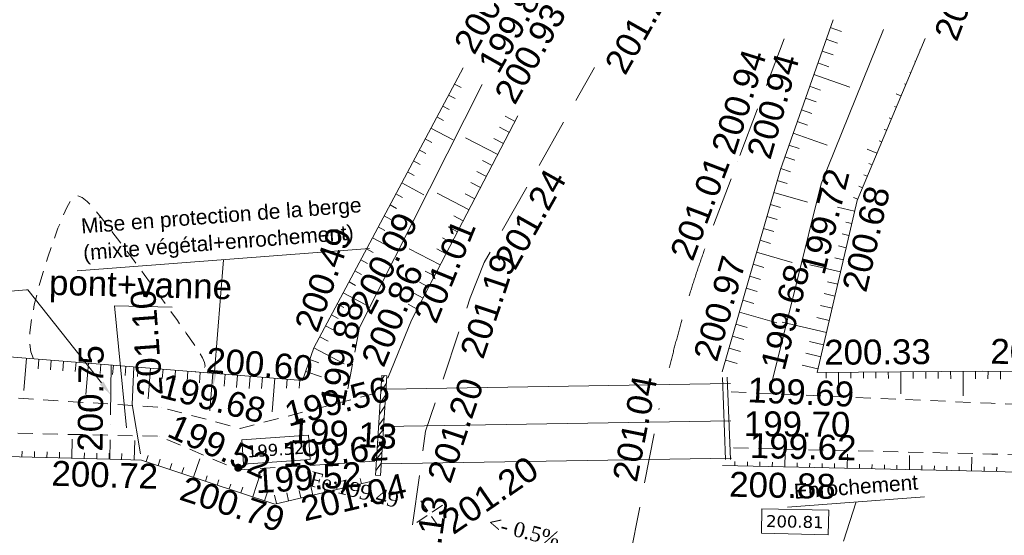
# Model space of a CAD drawing. Header units: millimetres. Extents: x -446952 to 537903, y -185749 to 168493.
# Tile 36 of 155: x -202182 to -162685, y 105338 to 126046. Entities that reach past the tile are written whole.
import ezdxf
from ezdxf.xclip import XClip

# ---------------------------------------------------------------- set-up
doc = ezdxf.new("R2010")
doc.units = ezdxf.units.MM
doc.header["$MEASUREMENT"] = 0
doc.header["$XCLIPFRAME"] = 0
for name, pattern in [('CHEMIN', [3000, 2000, -1000]), ('DISCONTINUOUS', [1500, 1000, -500]), ('FOSSE', [1000, 600, -400]), ('Wipeout_Contour', [1000, 0, -1000])]:
    doc.linetypes.add(name, pattern=pattern)
for name, color, linetype in [('02 AF-17-0322 ZAE POMME- CHANTIER-2018-09-26_2_0000-VALORIS-NOUE DERIV BASSIN', 7, 'Continuous'), ('02 AF-17-0322 ZAE POMME- CHANTIER-2018-09-26_2_0000-VALORIS-NOUE DERIV BASSIN TEXTE ET COTES', 7, 'Continuous'), ('02 AF-17-0322 ZAE POMME- CHANTIER-2018-09-26_2_2D - Dessins placés - Géomètre.2D', 7, 'Continuous'), ('02 AF-17-0322 ZAE POMME- CHANTIER-2018-09-26_2_X-PTS TOPO-TEXTE TOPOALT', 7, 'Continuous'), ('02 AF-17-0322 ZAE POMME- CHANTIER-2018-09-26_2_X-PTS TOPO-TOPOPOINT', 7, 'Continuous'), ('02 AF-17-0322 ZAE POMME- CHANTIER-2018-09-26_2_Y-FDP TOPO-CN_1_00', 7, 'Continuous'), ('02 AF-17-0322 ZAE POMME- CHANTIER-2018-09-26_2_Y-FDP TOPO-TOP_AXE_FOSSE', 7, 'Continuous'), ('02 AF-17-0322 ZAE POMME- CHANTIER-2018-09-26_2_Y-FDP TOPO-TOP_BARBULE', 7, 'Continuous'), ('02 AF-17-0322 ZAE POMME- CHANTIER-2018-09-26_2_Y-FDP TOPO-TOP_BATI', 7, 'Continuous'), ('02 AF-17-0322 ZAE POMME- CHANTIER-2018-09-26_2_Y-FDP TOPO-TOP_BORNE', 7, 'Continuous'), ('02 AF-17-0322 ZAE POMME- CHANTIER-2018-09-26_2_Y-FDP TOPO-TOP_TALUS', 7, 'Continuous'), ('02 AF-17-0322 ZAE POMME- CHANTIER-2018-09-26_2_Y-FDP TOPO-TOP_TALUS_PIED', 7, 'Continuous'), ('02 AF-17-0322 ZAE POMME- CHANTIER-2018-09-26_2_Y-FDP TOPO-TOP_TEXTE', 7, 'Continuous'), ('02 AF-17-0322 ZAE POMME- CHANTIER-2018-09-26_2_Y-FDP TOPO-TOP_VOIRIE', 7, 'Continuous'), ('02 AF-17-0322 ZAE POMME- CHANTIER-2018-09-26_2_Y-RESEAU EXISTANT FDP-TOP_PLUVIAL_800', 7, 'Continuous'), ('2D - Dessins placés - Géomètre.2D', 7, 'Continuous')]:
    doc.layers.add(name, color=color, linetype=linetype)
doc.styles.add('STYLE_GENERE_1', font='txt')
doc.styles.add('STYLE_GENERE_3', font='verdana.ttf')
doc.styles.add('STYLE_GENERE_4', font='txt')

# ---------------------------------------------------------------- blocks, each defined once
blk = doc.blocks.new('Dessin_1_2', base_point=(-56559339, -2771872408))
at = {"color": 254, "linetype": 'Wipeout_Contour', "lineweight": 0, "ltscale": 2094265.569888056}
blk.add_wipeout([(-446952, -185749), (537903, -185749), (537903, 168493), (-446952, 168064)], dxfattribs=at).dxf.layer = '02 AF-17-0322 ZAE POMME- CHANTIER-2018-09-26_2_2D - Dessins placés - Géomètre.2D'
at = {"layer": '02 AF-17-0322 ZAE POMME- CHANTIER-2018-09-26_2_0000-VALORIS-NOUE DERIV BASSIN TEXTE ET COTES', "linetype": 'Continuous', "lineweight": 15}
for points in [[(-194274, 111890), (-194474, 111906), (-194423, 111300)], [(-194274, 111890), (-194474, 111906), (-194423, 111300)], [(-198824, 111519), (-198981, 111395), (-198530, 110986)], [(-198824, 111519), (-198981, 111395), (-198530, 110986)], [(-193286, 108144, 1), (-193550, 107962, 1)]]:
    blk.add_hatch(color=7, dxfattribs=at).paths.add_polyline_path(points)
at = {"layer": '02 AF-17-0322 ZAE POMME- CHANTIER-2018-09-26_2_Y-FDP TOPO-TOP_BATI', "linetype": 'Continuous', "lineweight": 15, "true_color": 0xa80f02}
h = blk.add_hatch(dxfattribs=at)
h.set_pattern_fill('ANSI31_0002', color=14, style=0, pattern_type=2)
h.set_pattern_definition([(52.527072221, (-56559339.06, -2771872407.82), (-201.584786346, 154.530171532), [])])
h.paths.add_polyline_path([(-187452, 111748), (-187652, 111760), (-187909, 107759), (-187709, 107746)])
at = {"layer": '02 AF-17-0322 ZAE POMME- CHANTIER-2018-09-26_2_0000-VALORIS-NOUE DERIV BASSIN', "color": 7, "linetype": 'Continuous', "lineweight": 15, "flags": 128}
blk.add_lwpolyline([(91712, 125425), (73856, 123927), (55171, 122427), (36316, 118608), (17325, 114783), (3128, 111381), (-28411, 104933), (-38552, 102306), (-51293, 102476), (-73254, 103353), (-90002, 103813), (-113722, 106251), (-139344, 106901), (-162975, 107906), (-173992, 108148)], dxfattribs=at)
at = {"layer": '02 AF-17-0322 ZAE POMME- CHANTIER-2018-09-26_2_0000-VALORIS-NOUE DERIV BASSIN TEXTE ET COTES', "color": 7, "linetype": 'Continuous', "lineweight": 15}
for p, q in [((-188148, 116851), (-199881, 115954)), ((-188148, 116851), (-199881, 115954)), ((-194374, 111898), (-194009, 116403)), ((-194374, 111898), (-194009, 116403)), ((-201915, 115196), (-211282, 114480)), ((-201915, 115196), (-211282, 114480)), ((-201861, 115200), (-201915, 115196)), ((-201861, 115200), (-201915, 115196)), ((-198903, 111457), (-201861, 115200)), ((-198903, 111457), (-201861, 115200)), ((-165883, 106890), (-171376, 106471)), ((-165883, 106890), (-171376, 106471)), ((-169130, 105106), (-168627, 106680)), ((-169130, 105106), (-168627, 106680))]:
    blk.add_line(p, q, dxfattribs=at)
at = {"layer": '02 AF-17-0322 ZAE POMME- CHANTIER-2018-09-26_2_0000-VALORIS-NOUE DERIV BASSIN TEXTE ET COTES', "color": 7, "linetype": 'Continuous', "lineweight": 15, "flags": 128}
for points in [[(-193209, 108197), (-193275, 109175), (-190602, 109356), (-190535, 108378)], [(-172429, 105423), (-172407, 106403), (-169728, 106343), (-169750, 105363)]]:
    blk.add_lwpolyline(points, close=True, dxfattribs=at)
at = {"layer": '02 AF-17-0322 ZAE POMME- CHANTIER-2018-09-26_2_X-PTS TOPO-TOPOPOINT', "color": 14, "linetype": 'Continuous', "lineweight": 15, "true_color": 0xa80f02}
for p, q in [((-169555, 126040), (-169555, 126040)), ((-167530, 125656), (-167530, 125656)), ((-171522, 125271), (-171522, 125271)), ((-165864, 125293), (-165864, 125293)), ((-184398, 124111), (-184398, 124111)), ((-179127, 124129), (-179126, 124129)), ((-183632, 123439), (-183632, 123439)), ((-182197, 122179), (-182197, 122179)), ((-173396, 120335), (-173396, 120335)), ((-171666, 120033), (-171666, 120033)), ((-170031, 119459), (-170031, 119459)), ((-168586, 118789), (-168586, 118789)), ((-174356, 117779), (-174356, 117779)), ((-183546, 116294), (-183546, 116294)), ((-184112, 114873), (-184112, 114873)), ((-186463, 113979), (-186463, 113979)), ((-188555, 113681), (-188555, 113681)), ((-190380, 112868), (-190380, 112868)), ((-174000, 111898), (-174000, 111898)), ((-170194, 111881), (-170194, 111881)), ((-163541, 111927), (-163541, 111927)), ((-190837, 111558), (-190837, 111558)), ((-187652, 111760), (-187652, 111760)), ((-187412, 111650), (-187412, 111650)), ((-173796, 111688), (-173796, 111688)), ((-187934, 111033), (-187934, 111033)), ((-173635, 111097), (-173635, 111097)), ((-172033, 111367), (-172032, 111367)), ((-189065, 110970), (-189065, 110970)), ((-163208, 110641), (-163208, 110641)), ((-197666, 110586), (-197666, 110586)), ((-196506, 110478), (-196506, 110478)), ((-176529, 110438), (-176529, 110438)), ((-198544, 109809), (-198544, 109809)), ((-173651, 109935), (-173651, 109935)), ((-168880, 109951), (-168880, 109951)), ((-197893, 109660), (-197893, 109660)), ((-193338, 109633), (-193338, 109633)), ((-188190, 109702), (-188190, 109702)), ((-185900, 109517), (-185900, 109517)), ((-196565, 109316), (-196565, 109316)), ((-173543, 108848), (-173543, 108848)), ((-198560, 108402), (-198560, 108402)), ((-197295, 108363), (-197295, 108363)), ((-187941, 108312), (-187941, 108312)), ((-173663, 108386), (-173663, 108386)), ((-163179, 108602), (-163179, 108602)), ((-193420, 107964), (-193420, 107964)), ((-173992, 108148), (-173992, 108148)), ((-162975, 107906), (-162975, 107906)), ((-187986, 107526), (-187986, 107526)), ((-187909, 107759), (-187909, 107759)), ((-191947, 106595), (-191947, 106595)), ((-185740, 106202), (-185740, 106202))]:
    blk.add_line(p, q, dxfattribs=at)
at = {"layer": '02 AF-17-0322 ZAE POMME- CHANTIER-2018-09-26_2_Y-FDP TOPO-CN_1_00', "color": 14, "linetype": 'FOSSE', "lineweight": 15, "true_color": 0xa80f02, "flags": 128}
for points in [[(-201634, 112431), (-201730, 112708), (-201781, 113059), (-201776, 113489), (-201712, 114006), (-201597, 114592), (-201441, 115220), (-201257, 115867), (-201056, 116507), (-200848, 117115), (-200646, 117667), (-200460, 118137), (-200297, 118504), (-200150, 118766), (-200006, 118921), (-199854, 118969), (-199680, 118911), (-199474, 118748), (-199223, 118478), (-198915, 118102), (-198542, 117624), (-198119, 117066), (-197662, 116453), (-197190, 115810), (-196719, 115164), (-196269, 114539), (-195857, 113960), (-195501, 113455)], [(-195501, 113455), (-195215, 113041), (-195000, 112713), (-194852, 112461), (-194768, 112273), (-194746, 112137), (-194781, 112043), (-194871, 111979), (-195013, 111933), (-195148, 111907)]]:
    blk.add_lwpolyline(points, dxfattribs=at)
at = {"layer": '02 AF-17-0322 ZAE POMME- CHANTIER-2018-09-26_2_Y-FDP TOPO-TOP_AXE_FOSSE', "color": 14, "linetype": 'FOSSE', "lineweight": 15, "true_color": 0xa80f02, "flags": 128}
for points in [[(-173635, 111097), (-163208, 110641), (-138859, 109613), (-113461, 109923), (-89261, 106019), (-73175, 105871), (-51327, 104800), (-38712, 104081), (-28205, 107923), (2451, 114384), (16900, 117366), (36362, 122067), (55670, 125689), (74381, 127386), (91061, 129498), (118815, 130789), (135648, 132251), (150939, 132823), (169239, 134503), (186000, 134734), (199470, 135798), (221187, 136848), (237829, 137579), (253508, 138717), (266943, 141200), (285544, 145247), (298668, 146889), (320992, 150221), (335074, 152343), (352159, 155754), (362953, 157003), (370561, 158699), (372110, 158664)], [(-173543, 108848), (-163179, 108602), (-139093, 108086), (-113690, 108226), (-89791, 104497), (-51223, 103683), (-38572, 103163), (-27796, 106508), (2882, 112725), (36368, 120320), (55589, 123772), (74393, 125729), (91176, 127572), (118522, 129134), (136272, 130134), (151622, 131280), (169382, 132771), (186065, 133094), (198563, 134059), (221076, 135387), (237792, 135739), (253487, 137445), (267190, 139999), (285899, 143335), (299075, 145212), (321701, 149020), (335407, 151051), (353028, 154144), (363632, 155409), (370508, 157075), (372110, 158664), (373294, 156694)], [(-187934, 111033), (-193338, 109633), (-196506, 110478), (-210366, 111364), (-222108, 112763), (-230243, 114294), (-243371, 116162), (-263555, 118818)], [(-187941, 108312), (-193420, 107964), (-196565, 109316), (-209872, 109596), (-222359, 111425), (-230432, 112515), (-243691, 114205), (-263974, 117174)]]:
    blk.add_lwpolyline(points, dxfattribs=at)
at = {"layer": '02 AF-17-0322 ZAE POMME- CHANTIER-2018-09-26_2_Y-FDP TOPO-TOP_AXE_FOSSE', "color": 14, "linetype": 'Continuous', "lineweight": 15, "true_color": 0xa80f02, "flags": 128}
blk.add_lwpolyline([(-167530, 125656), (-170031, 119459), (-172033, 111367)], dxfattribs=at)
at = {"layer": '02 AF-17-0322 ZAE POMME- CHANTIER-2018-09-26_2_Y-FDP TOPO-TOP_BARBULE', "color": 14, "linetype": 'Continuous', "lineweight": 15, "true_color": 0xa80f02}
for p, q in [((-169664, 125728), (-169209, 125569)), ((-169830, 125257), (-169380, 125099)), ((-166057, 124832), (-166069, 124837)), ((-169996, 124785), (-169551, 124629)), ((-170162, 124313), (-169722, 124159)), ((-166250, 124371), (-166274, 124380)), ((-170327, 123842), (-168881, 123333)), ((-166443, 123909), (-166478, 123924)), ((-184743, 123462), (-184478, 123321)), ((-170493, 123370), (-170064, 123219)), ((-166636, 123448), (-166683, 123468)), ((-184978, 123020), (-184713, 122879)), ((-170659, 122898), (-170235, 122749)), ((-166829, 122987), (-167023, 123068)), ((-185213, 122579), (-184948, 122438)), ((-167022, 122526), (-167092, 122555)), ((-185448, 122138), (-185183, 121996)), ((-182309, 121963), (-182702, 122168)), ((-170825, 122427), (-170406, 122279)), ((-167215, 122064), (-167297, 122098)), ((-185683, 121696), (-184798, 121225)), ((-182540, 121520), (-182932, 121724)), ((-170991, 121955), (-170577, 121810)), ((-183002, 120633), (-184298, 121307)), ((-182771, 121076), (-183161, 121279)), ((-171156, 121483), (-169796, 121005)), ((-167408, 121603), (-167501, 121642)), ((-185918, 121255), (-185652, 121114)), ((-171322, 121011), (-170919, 120870)), ((-167601, 121142), (-167706, 121186)), ((-186153, 120813), (-185887, 120672)), ((-171488, 120540), (-171090, 120400)), ((-167794, 120681), (-168181, 120843)), ((-186387, 120372), (-186122, 120231)), ((-183232, 120189), (-183620, 120391)), ((-167987, 120219), (-168115, 120273)), ((-186622, 119931), (-186357, 119789)), ((-183463, 119746), (-183849, 119947)), ((-171654, 120068), (-171261, 119930)), ((-168180, 119758), (-168320, 119817)), ((-186857, 119489), (-185972, 119018)), ((-183694, 119302), (-184079, 119502)), ((-171794, 119588), (-171392, 119473)), ((-168373, 119297), (-168524, 119360)), ((-187092, 119048), (-186827, 118907)), ((-184155, 118415), (-185430, 119078)), ((-183925, 118858), (-184308, 119058)), ((-171932, 119107), (-170577, 118719)), ((-168566, 118836), (-168729, 118904)), ((-187327, 118606), (-187061, 118465)), ((-172070, 118627), (-171659, 118509)), ((-168688, 118351), (-169381, 118513)), ((-187562, 118165), (-187296, 118024)), ((-184386, 117971), (-184767, 118170)), ((-172207, 118146), (-171792, 118027)), ((-187797, 117724), (-187531, 117582)), ((-184617, 117528), (-184997, 117725)), ((-168801, 117864), (-169042, 117920)), ((-172345, 117666), (-171926, 117545)), ((-168915, 117377), (-169188, 117441)), ((-188031, 117282), (-187147, 116811)), ((-184848, 117084), (-185226, 117281)), ((-172483, 117185), (-172060, 117063)), ((-169028, 116890), (-169334, 116962)), ((-188266, 116841), (-188001, 116700)), ((-185309, 116197), (-186562, 116849)), ((-185078, 116641), (-185455, 116837)), ((-172621, 116704), (-171195, 116295)), ((-188501, 116399), (-188236, 116258)), ((-172759, 116224), (-172327, 116100)), ((-169255, 115916), (-170491, 116204)), ((-169141, 116403), (-169479, 116482)), ((-188736, 115958), (-188471, 115817)), ((-185540, 115753), (-185914, 115948)), ((-172897, 115743), (-172461, 115618)), ((-188971, 115517), (-188705, 115375)), ((-185771, 115310), (-186144, 115504)), ((-169368, 115429), (-169771, 115523)), ((-189206, 115075), (-188321, 114604)), ((-186001, 114866), (-186373, 115060)), ((-173035, 115263), (-172594, 115136)), ((-169481, 114942), (-169917, 115044)), ((-189441, 114634), (-189175, 114493)), ((-186232, 114423), (-186603, 114615)), ((-173173, 114782), (-172728, 114654)), ((-169595, 114455), (-170063, 114565)), ((-189675, 114192), (-189410, 114051)), ((-173311, 114301), (-171814, 113872)), ((-173449, 113821), (-172995, 113691)), ((-169821, 113481), (-171601, 113896)), ((-169708, 113968), (-170209, 114085)), ((-189910, 113751), (-189612, 113592)), ((-190145, 113310), (-189814, 113133)), ((-173587, 113340), (-173129, 113209)), ((-169935, 112994), (-170501, 113126)), ((-190380, 112868), (-189164, 112221)), ((-173724, 112860), (-173263, 112727)), ((-170048, 112508), (-170647, 112647)), ((-201914, 112454), (-202019, 111156)), ((-201415, 112413), (-201447, 112026)), ((-200917, 112373), (-200948, 111988)), ((-200419, 112333), (-200450, 111950)), ((-199920, 112292), (-199951, 111911)), ((-199422, 112252), (-199524, 110988)), ((-198924, 112212), (-198954, 111835)), ((-190545, 112396), (-190189, 112272)), ((-173862, 112379), (-173396, 112245)), ((-198425, 112172), (-198455, 111796)), ((-197927, 112131), (-197957, 111758)), ((-197428, 112091), (-197458, 111720)), ((-196930, 112051), (-197029, 110820)), ((-196432, 112010), (-196461, 111643)), ((-195933, 111970), (-195965, 111584)), ((-195435, 111930), (-195468, 111522)), ((-194937, 111890), (-194971, 111460)), ((-194438, 111849), (-194560, 110343)), ((-193940, 111809), (-193978, 111335)), ((-190710, 111924), (-190074, 111702)), ((-170161, 112021), (-170793, 112168)), ((-169837, 111883), (-169836, 111655)), ((-169337, 111887), (-169332, 111105)), ((-168837, 111890), (-168836, 111649)), ((-168337, 111894), (-168336, 111647)), ((-167837, 111897), (-167836, 111644)), ((-167337, 111901), (-167336, 111642)), ((-166837, 111904), (-166831, 111021)), ((-166337, 111908), (-166336, 111637)), ((-165837, 111911), (-165835, 111634)), ((-165337, 111915), (-165335, 111631)), ((-164837, 111918), (-164835, 111629)), ((-164337, 111922), (-164331, 110936)), ((-163837, 111925), (-163835, 111624)), ((-163337, 111925), (-163340, 111619)), ((-162838, 111921), (-162840, 111610)), ((-193441, 111769), (-193481, 111273)), ((-192943, 111729), (-192983, 111240)), ((-192445, 111688), (-192481, 111241)), ((-191946, 111648), (-192056, 110296)), ((-191448, 111608), (-191477, 111244)), ((-190950, 111567), (-190976, 111245)), ((-200093, 108440), (-200074, 109200)), ((-197593, 108372), (-197570, 109144)), ((-202092, 108489), (-202086, 108716)), ((-201592, 108477), (-201586, 108704)), ((-201092, 108465), (-201087, 108692)), ((-200592, 108452), (-200587, 108680)), ((-199593, 108427), (-199587, 108656)), ((-199093, 108415), (-199087, 108644)), ((-198593, 108403), (-198587, 108632)), ((-171493, 108093), (-171480, 108658)), ((-198093, 108388), (-198086, 108618)), ((-197104, 108300), (-197023, 108545)), ((-196629, 108143), (-196546, 108395)), ((-196154, 107986), (-196074, 108229)), ((-195205, 107672), (-194960, 108414)), ((-173492, 108137), (-173489, 108308)), ((-172993, 108126), (-172989, 108296)), ((-172493, 108115), (-172489, 108285)), ((-171993, 108104), (-171989, 108274)), ((-170993, 108082), (-170989, 108252)), ((-170493, 108071), (-170489, 108240)), ((-169993, 108060), (-169990, 108229)), ((-168994, 108038), (-168981, 108600)), ((-166494, 107983), (-166482, 108541)), ((-163995, 107928), (-163983, 108483)), ((-195680, 107829), (-195603, 108062)), ((-190420, 106954), (-190643, 107900)), ((-169493, 108049), (-169490, 108218)), ((-168494, 108027), (-168490, 108195)), ((-167994, 108016), (-167990, 108184)), ((-167494, 108005), (-167490, 108173)), ((-166994, 107994), (-166990, 108162)), ((-165994, 107972), (-165991, 108139)), ((-165494, 107961), (-165491, 108128)), ((-164994, 107950), (-164991, 108117)), ((-164495, 107939), (-164491, 108106)), ((-163495, 107917), (-163491, 108083)), ((-162995, 107906), (-162991, 108072)), ((-194730, 107515), (-194660, 107728)), ((-194256, 107358), (-194188, 107561)), ((-192831, 106887), (-192530, 107798)), ((-188960, 107297), (-189013, 107522)), ((-188473, 107411), (-188521, 107616)), ((-193781, 107201), (-193717, 107394)), ((-193306, 107044), (-193231, 107271)), ((-192357, 106730), (-192251, 107049)), ((-191394, 106725), (-191470, 107048)), ((-190907, 106839), (-190978, 107143)), ((-189933, 107068), (-189996, 107332)), ((-189447, 107183), (-189504, 107427)), ((-191880, 106611), (-191961, 106954))]:
    blk.add_line(p, q, dxfattribs=at)
at = {"layer": '02 AF-17-0322 ZAE POMME- CHANTIER-2018-09-26_2_Y-FDP TOPO-TOP_BATI', "color": 14, "linetype": 'Continuous', "lineweight": 15, "true_color": 0xa80f02, "flags": 128}
for points in [[(-187909, 107759), (-187652, 111760)], [(-187709, 107746), (-187452, 111748)], [(-187452, 111748), (-187652, 111760)], [(-173996, 111680), (-173863, 108378)], [(-173796, 111688), (-173663, 108386)], [(-187909, 107759), (-187709, 107746)]]:
    blk.add_lwpolyline(points, dxfattribs=at)
at = {"layer": '02 AF-17-0322 ZAE POMME- CHANTIER-2018-09-26_2_Y-FDP TOPO-TOP_BORNE', "color": 14, "linetype": 'Continuous', "lineweight": 15, "true_color": 0xa80f02}
for p, q in [((-185811, 106305), (-186095, 106717)), ((-185637, 106273), (-185225, 106556)), ((-185843, 106131), (-186255, 105847)), ((-185740, 106202), (-185740, 106202)), ((-185669, 106099), (-185386, 105687))]:
    blk.add_line(p, q, dxfattribs=at)
at = {"layer": '02 AF-17-0322 ZAE POMME- CHANTIER-2018-09-26_2_Y-FDP TOPO-TOP_TALUS', "color": 14, "linetype": 'Continuous', "lineweight": 15, "true_color": 0xa80f02, "flags": 128}
for points in [[(-165864, 125293), (-168586, 118789), (-170194, 111881), (-163541, 111927), (-138745, 111694), (-113257, 111143), (-88799, 109037), (-73095, 108458), (-51160, 107676), (-27998, 110315), (2859, 116706), (16284, 119424), (36285, 124200), (55596, 127335), (74042, 129304), (91266, 130823), (118485, 132951), (134993, 133977), (150917, 135244), (169513, 136066), (186155, 136906), (199533, 137838), (221051, 138829), (232716, 139647)], [(-174000, 111898), (-171666, 120033), (-169555, 126040)], [(-190380, 112868), (-184398, 124111)], [(-186463, 113979), (-182197, 122179)], [(-173992, 108148), (-162975, 107906), (-139344, 106901), (-113722, 106251), (-90002, 103813), (-73254, 103353), (-51293, 102476), (-38552, 102306), (-28411, 104933), (3128, 111381), (17325, 114783), (36316, 118608), (48994, 121176)], [(-190380, 112868), (-190837, 111558), (-210061, 113112), (-229271, 115108), (-243269, 117677), (-263779, 119769)], [(-187986, 107526), (-191947, 106595), (-197295, 108363), (-198560, 108402), (-209987, 108685), (-222592, 110448), (-230299, 111708), (-243562, 113279), (-264257, 116216)], [(-187412, 111650), (-186463, 113979)]]:
    blk.add_lwpolyline(points, dxfattribs=at)
at = {"layer": '02 AF-17-0322 ZAE POMME- CHANTIER-2018-09-26_2_Y-FDP TOPO-TOP_TALUS_PIED', "color": 14, "linetype": 'Continuous', "lineweight": 15, "true_color": 0xa80f02, "flags": 128}
blk.add_lwpolyline([(-188555, 113681), (-183632, 123439)], dxfattribs=at)
at = {"layer": '02 AF-17-0322 ZAE POMME- CHANTIER-2018-09-26_2_Y-FDP TOPO-TOP_TALUS_PIED', "color": 14, "linetype": 'DISCONTINUOUS', "lineweight": 15, "true_color": 0xa80f02, "flags": 128}
blk.add_lwpolyline([(-188555, 113681), (-189065, 110970)], dxfattribs=at)
at = {"layer": '02 AF-17-0322 ZAE POMME- CHANTIER-2018-09-26_2_Y-FDP TOPO-TOP_TEXTE', "color": 14, "linetype": 'Continuous', "lineweight": 15, "true_color": 0xa80f02, "flags": 128}
blk.add_lwpolyline([(-196063, 114497), (-198373, 114554), (-197894, 109659)], dxfattribs=at)
at = {"layer": '02 AF-17-0322 ZAE POMME- CHANTIER-2018-09-26_2_Y-FDP TOPO-TOP_VOIRIE', "color": 14, "linetype": 'CHEMIN', "lineweight": 15, "true_color": 0xa80f02, "flags": 128}
blk.add_lwpolyline([(-171522, 125271), (-174356, 117779, 0.035046), (-176295, 111328)], format="xyb", dxfattribs=at)
for points in [[(-184112, 114873), (-183546, 116294), (-179127, 124129)], [(-202026, 5188), (-198277, 24154), (-194681, 44059), (-193905, 48645), (-190751, 66066), (-188119, 80670), (-187525, 84973), (-186387, 95270), (-186879, 102497), (-185900, 109517), (-184112, 114873)], [(-198517, 112179), (-198560, 108402)], [(-197666, 110586), (-197605, 112105)], [(-197666, 110586), (-197295, 108363)], [(-196079, 4188), (-192330, 22953), (-188560, 42988), (-187820, 47613), (-184857, 64903), (-182083, 79588), (-180702, 88104), (-179389, 95941), (-176529, 110438)]]:
    blk.add_lwpolyline(points, dxfattribs=at)
at = {"layer": '02 AF-17-0322 ZAE POMME- CHANTIER-2018-09-26_2_Y-RESEAU EXISTANT FDP-TOP_PLUVIAL_800', "color": 122, "linetype": 'Continuous', "lineweight": 15, "true_color": 0x00d59f, "flags": 128}
for points in [[(-173675, 111434), (-187486, 111213)], [(-173651, 109935), (-187583, 109712)], [(-173627, 108435), (-187679, 108210)]]:
    blk.add_lwpolyline(points, dxfattribs=at)
at = {"layer": '02 AF-17-0322 ZAE POMME- CHANTIER-2018-09-26_2_0000-VALORIS-NOUE DERIV BASSIN TEXTE ET COTES', "color": 7, "linetype": 'Continuous', "lineweight": 15, "insert": (-199741, 118057), "char_height": 600, "width": 11375.12, "attachment_point": 1, "rotation": 4.3706, "line_spacing_factor": 1.074693, "style": 'STYLE_GENERE_4'}
blk.add_mtext('\\A1;{\\pql;\\fArial|b0|i0|c0|p38;Mise en protection de la berge \\fArial|b0|i0|c0|p38;(mixte végétal+enrochement)}', dxfattribs=at)
blk.add_mtext('\\A1;{\\pql;\\fArial|b0|i0|c0|p38;Mise en protection de la berge \\fArial|b0|i0|c0|p38;(mixte végétal+enrochement)}', dxfattribs=at)
at = {"layer": '02 AF-17-0322 ZAE POMME- CHANTIER-2018-09-26_2_0000-VALORIS-NOUE DERIV BASSIN TEXTE ET COTES', "color": 7, "linetype": 'Continuous', "lineweight": 15}
for s, insert, char_height, attachment_point, rotation, style in [('\\A1;{\\pql;\\fVerdana|b0|i0|c0|p38;199.52}', (-193065, 108697), 480, 4, 3.871, 'STYLE_GENERE_3'), ('\\A1;{\\pqc;\\fTimes New Roman|b0|i0|c0|p22;Fe:199.49}', (-188767, 107172), 600, 5, 345.8113, 'STYLE_GENERE_1'), ('\\A1;{\\pql;\\fArial|b0|i0|c0|p38;Enrochement}', (-171146, 107400), 600, 1, 4.3706, 'STYLE_GENERE_4'), ('\\A1;{\\pql;\\fArial|b0|i0|c0|p38;Enrochement}', (-171146, 107400), 600, 1, 4.3706, 'STYLE_GENERE_4'), ('\\A1;{\\pqc;\\fTimes New Roman|b0|i0|c0|p22;<- 0.5%}', (-181947, 105506), 600, 5, 345.8113, 'STYLE_GENERE_1'), ('\\A1;{\\pql;\\fVerdana|b0|i0|c0|p38;200.81}', (-172241, 105908), 480, 4, 358.7264, 'STYLE_GENERE_3')]:
    blk.add_mtext(s, dxfattribs=dict(at, insert=insert, char_height=char_height, attachment_point=attachment_point, rotation=rotation, style=style))
at = {"layer": '02 AF-17-0322 ZAE POMME- CHANTIER-2018-09-26_2_X-PTS TOPO-TEXTE TOPOALT', "color": 14, "linetype": 'Continuous', "lineweight": 15, "true_color": 0xa80f02, "char_height": 1000, "style": 'STYLE_GENERE_4'}
for s, insert, attachment_point, rotation in [('\\A1;{\\pql;\\fArial|b0|i0|c0|p38;200.74}', (-165528, 125477), 1, 69.2865), ('\\A1;{\\pql;\\fArial|b0|i0|c0|p38;200.57}', (-184816, 125083), 1, 60.5737), ('\\A1;{\\pql;\\fArial|b0|i0|c0|p38;199.85}', (-183408, 124061), 4, 60.5737), ('\\A1;{\\pql;\\fArial|b0|i0|c0|p38;201.28}', (-178766, 124260), 1, 60.5737), ('\\A1;{\\pql;\\fArial|b0|i0|c0|p38;200.93}', (-182307, 122575), 7, 60.5737), ('\\A1;{\\pql;\\fArial|b0|i0|c0|p38;200.94}', (-174457, 120867), 1, 72.4369), ('\\A1;{\\pql;\\fArial|b0|i0|c0|p38;200.94}', (-172061, 120379), 7, 73.9894), ('\\A1;{\\pql;\\fArial|b0|i0|c0|p38;201.01}', (-176122, 116654), 1, 69.2865), ('\\A1;{\\pql;\\fArial|b0|i0|c0|p38;201.24}', (-183185, 116425), 1, 60.5737), ('\\A1;{\\pql;\\fArial|b0|i0|c0|p38;199.72}', (-170387, 115869), 4, 76.1081), ('\\A1;{\\pql;\\fArial|b0|i0|c0|p38;200.68}', (-168214, 115048), 7, 76.8986), ('\\A1;{\\pql;\\fArial|b0|i0|c0|p38;200.09}', (-188984, 114591), 1, 63.2283), ('\\A1;{\\pql;\\fArial|b0|i0|c0|p38;201.01}', (-185462, 113780), 7, 67.8317), ('\\A1;{\\pql;\\fArial|b0|i0|c0|p38;200.49}', (-191183, 113762), 1, 70.7609), ('\\A1;{\\pql;\\fArial|b0|i0|c0|p38;201.19}', (-184541, 112687), 1, 71.5431), ('\\A1;{\\pql;\\fArial|b0|i0|c0|p38;200.86}', (-187571, 112029), 7, 67.8317), ('\\A1;{\\pql;\\fArial|b0|i0|c0|p38;200.97}', (-174199, 112258), 7, 73.9894), ('\\A1;{\\pql;\\fArial|b0|i0|c0|p38;199.68}', (-171983, 112026), 4, 76.1081), ('\\A1;{\\pql;\\fArial|b0|i0|c0|p38;201.10}', (-197438, 110895), 1, 94.1684), ('\\A1;{\\pql;\\fArial|b0|i0|c0|p38;199.88}', (-190148, 110640), 1, 79.3508), ('\\A1;{\\pql;\\fArial|b0|i0|c0|p38;200.33}', (-169905, 112173), 7, 0.4022), ('\\A1;{\\pql;\\fArial|b0|i0|c0|p38;200.53}', (-163248, 112215), 7, 359.461), ('\\A1;{\\pql;\\fArial|b0|i0|c0|p38;200.75}', (-198848, 108696), 7, 89.3349), ('\\A1;{\\pql;\\fArial|b0|i0|c0|p38;200.60}', (-194655, 112885), 1, 355.3792), ('\\A1;{\\pql;\\fArial|b0|i0|c0|p38;199.68}', (-196499, 111368), 4, 345.5762), ('\\A1;{\\pql;\\fArial|b0|i0|c0|p38;199.56}', (-191523, 110174), 4, 14.5308), ('\\A1;{\\pql;\\fArial|b0|i0|c0|p38;201.20}', (-185858, 107690), 1, 71.5431), ('\\A1;{\\pql;\\fArial|b0|i0|c0|p38;201.04}', (-178410, 107626), 1, 78.8388), ('\\A1;{\\pql;\\fArial|b0|i0|c0|p38;199.69}', (-172979, 111179), 4, 357.4947), ('\\A1;{\\pql;\\fArial|b0|i0|c0|p38;199.70}', (-173129, 110323), 1, 359.6041), ('\\A1;{\\pql;\\fArial|b0|i0|c0|p38;199.52}', (-196122, 109783), 4, 335.6781), ('\\A1;{\\pql;\\fArial|b0|i0|c0|p38;199.13}', (-191282, 110059), 1, 356.5148), ('\\A1;{\\pql;\\fArial|b0|i0|c0|p38;199.62}', (-172888, 108943), 4, 358.6399), ('\\A1;{\\pql;\\fArial|b0|i0|c0|p38;199.62}', (-191657, 108585), 4, 3.6313), ('\\A1;{\\pql;\\fArial|b0|i0|c0|p38;200.72}', (-200922, 107319), 7, 358.2635), ('\\A1;{\\pql;\\fArial|b0|i0|c0|p38;199.52}', (-192728, 107519), 4, 3.6313), ('\\A1;{\\pql;\\fArial|b0|i0|c0|p38;201.20}', (-185359, 106161), 1, 34.5271), ('\\A1;{\\pql;\\fArial|b0|i0|c0|p38;200.88}', (-173707, 107892), 1, 358.7398), ('\\A1;{\\pql;\\fArial|b0|i0|c0|p38;200.79}', (-195833, 106777), 7, 341.6981), ('\\A1;{\\pql;\\fArial|b0|i0|c0|p38;201.04}', (-190751, 105882), 7, 13.2277), ('\\A1;{\\pql;\\fArial|b0|i0|c0|p38;201.13}', (-186591, 102750), 1, 82.0598)]:
    blk.add_mtext(s, dxfattribs=dict(at, insert=insert, attachment_point=attachment_point, rotation=rotation))
at = {"layer": '02 AF-17-0322 ZAE POMME- CHANTIER-2018-09-26_2_Y-FDP TOPO-TOP_TEXTE', "color": 14, "linetype": 'Continuous', "lineweight": 15, "true_color": 0xa80f02, "insert": (-201006, 115348), "char_height": 1000, "attachment_point": 4, "rotation": 358.5786, "style": 'STYLE_GENERE_4'}
blk.add_mtext('\\A1;{\\pql;\\fArial|b0|i0|c0|p38;pont+vanne}', dxfattribs=at)

msp = doc.modelspace()

# ---------------------------------------------------------------- block references
at = {"layer": '2D - Dessins placés - Géomètre.2D', "color": 7, "linetype": 'Continuous', "lineweight": 40}
ref = msp.add_blockref('Dessin_1_2', (-56559339, -2771872408), dxfattribs=at)
XClip(ref).set_block_clipping_path([(-446952.2139278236, -185748.9586169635), (537903.0822630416, -185748.9586169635), (537903.0822630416, 168492.6257651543), (-446952.2139278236, 168063.6339895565)])

doc.saveas('drawing.dxf')
